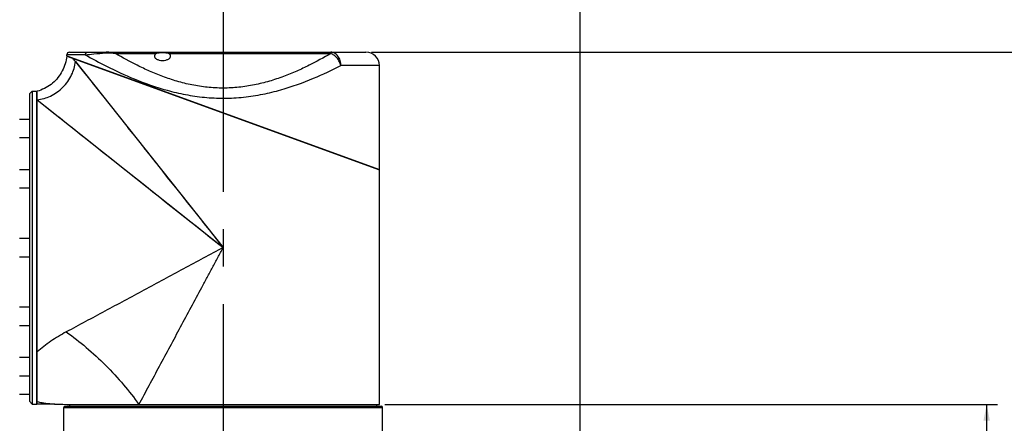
# Model space of a CAD drawing. Header units: millimetres. Extents: x 16 to 3344, y 34 to 2360.
# Tile 12 of 127: x 1064 to 1430, y 581 to 731. Entities that reach past the tile are written whole.
import ezdxf

# ---------------------------------------------------------------- set-up
doc = ezdxf.new("R2010")
doc.units = ezdxf.units.MM
doc.header["$LTSCALE"] = 185.02
doc.linetypes.add('CENTER', pattern=[0.6, 0.375, -0.075, 0.075, -0.075])
doc.layers.get('0').update_dxf_attribs({"linetype": 'CONTINUOUS'})
for name, color, linetype in [('BASE_ASM_PBL3', 7, 'CONTINUOUS'), ('DEFAULT_1', 7, 'CENTER'), ('FRONT_VIEW_VBL2', 7, 'CONTINUOUS'), ('MIDDLE_ASM_PBL4', 7, 'CONTINUOUS'), ('TOP_ASM_PBL10', 7, 'CONTINUOUS')]:
    doc.layers.add(name, color=color, linetype=linetype)
doc.styles.get("Standard").update_dxf_attribs({"font": 'malgun.ttf'})
doc.dimstyles.new('DIMSTYLE_2', dxfattribs={"dimtxt": 16, "dimasz": 6, "dimexe": 1, "dimexo": 0.5, "dimgap": 1, "dimtad": 1, "dimdsep": 46, "dimtxsty": 'Standard', "dimblk": '_FILLED', "dimblk1": '_FILLED', "dimblk2": '_FILLED', "dimcen": 0.09, "dimclrt": 134, "dimazin": 2, "dimtp": 0.5, "dimtm": 0.5, "dimtfac": 1, "dimtofl": 0, "dimtmove": 0, "dimatfit": 3, "dimldrblk": '_FILLED', "dimfxl": 1, "dimtolj": 1, "dimarcsym": 0})
doc.dimstyles.new('DIMSTYLE_9', dxfattribs={"dimtxt": 16, "dimasz": 6, "dimexe": 1, "dimexo": 0.5, "dimgap": 1, "dimtad": 1, "dimdsep": 46, "dimtxsty": 'Standard', "dimblk": '_FILLED', "dimblk1": '_FILLED', "dimblk2": '_FILLED', "dimcen": 0.09, "dimclrt": 134, "dimazin": 2, "dimtp": 0.8, "dimtm": 0.8, "dimtfac": 1, "dimtofl": 0, "dimtmove": 0, "dimatfit": 3, "dimldrblk": '_FILLED', "dimfxl": 1, "dimtolj": 1, "dimarcsym": 0})

# ---------------------------------------------------------------- blocks, each defined once
blk = doc.blocks.new('_FILLED')
at = {"color": 0, "linetype": 'ByBlock'}
blk.add_solid([(0, 0), (-1, 0.2), (-1, -0.2)], dxfattribs=at)
blk = doc.blocks.new('*D17')
at = {"color": 134, "transparency": 16777216}
for p, q in [((1330.41, 556.17), (1557.71, 556.17)), ((1553.71, 556.17), (1553.71, 452.12)), ((1553.71, 348.07), (1553.71, 452.12)), ((1336.41, 348.07), (1557.71, 348.07))]:
    blk.add_line(p, q, dxfattribs=at)
at = {"color": 134, "transparency": 16777216, "xscale": 6, "yscale": 6, "zscale": 6}
for p, rotation in [((1553.71, 556.17), 90), ((1553.71, 348.07), 270)]:
    blk.add_blockref('_FILLED', p, dxfattribs=dict(at, rotation=rotation))
at = {"color": 134, "transparency": 16777216, "insert": (1533.71, 452.12), "char_height": 16, "width": 53.9259, "attachment_point": 2, "rotation": 90, "line_spacing_factor": 0.9}
blk.add_mtext('208.1', dxfattribs=at)
blk = doc.blocks.new('*D18')
at = {"color": 134, "transparency": 16777216}
for p, q in [((1325.41, 686.87), (1597.71, 686.87)), ((1593.71, 686.87), (1593.71, 517.47)), ((1593.71, 348.07), (1593.71, 517.47)), ((1336.41, 348.07), (1597.71, 348.07))]:
    blk.add_line(p, q, dxfattribs=at)
at = {"color": 134, "transparency": 16777216, "xscale": 6, "yscale": 6, "zscale": 6}
for p, rotation in [((1593.71, 686.87), 90), ((1593.71, 348.07), 270)]:
    blk.add_blockref('_FILLED', p, dxfattribs=dict(at, rotation=rotation))
at = {"color": 134, "transparency": 16777216, "insert": (1573.71, 517.47), "char_height": 16, "width": 53.9259, "attachment_point": 2, "rotation": 90, "line_spacing_factor": 0.9}
blk.add_mtext('338.8', dxfattribs=at)
blk = doc.blocks.new('*D28')
at = {"color": 134, "transparency": 16777216}
for p, q in [((814.17, 761.37), (814.17, 1199.87)), ((1402.91, 431.57), (1402.91, 1199.87)), ((814.17, 1195.87), (1108.54, 1195.87)), ((1402.91, 1195.87), (1108.54, 1195.87))]:
    blk.add_line(p, q, dxfattribs=at)
at = {"color": 134, "transparency": 16777216, "xscale": 6, "yscale": 6, "zscale": 6, "rotation": 180}
blk.add_blockref('_FILLED', (814.17, 1195.87), dxfattribs=at)
at = {"color": 134, "transparency": 16777216, "xscale": 6, "yscale": 6, "zscale": 6}
blk.add_blockref('_FILLED', (1402.91, 1195.87), dxfattribs=at)
at = {"color": 134, "transparency": 16777216, "insert": (1108.54, 1215.87), "char_height": 16, "width": 66.1926, "attachment_point": 2, "line_spacing_factor": 0.9}
blk.add_mtext('588.74', dxfattribs=at)
blk = doc.blocks.new('BASE_ASM_PBL3', base_point=(1095.936, 709.968))
at = {"layer": 'BASE_ASM_PBL3', "color": 7}
for p, q in [((1211.806, 555.568), (1329.006, 555.568)), ((1213.406, 556.168), (1213.406, 555.568)), ((1327.406, 555.568), (1327.406, 556.168)), ((1211.306, 555.068), (1329.506, 555.068)), ((1211.306, 538.568), (1211.306, 555.068)), ((1329.506, 538.568), (1329.506, 555.068))]:
    blk.add_line(p, q, dxfattribs=at)
for centre, start, end in [((1211.806, 555.068), 90, 180), ((1329.006, 555.068), 0, 90)]:
    blk.add_arc(centre, 0.5, start, end, dxfattribs=at)
at = {"layer": 'BASE_ASM_PBL3', "color": 134}
dim = blk.add_linear_dim(base=(1553.706, 556.168), p1=(1335.906, 348.068), p2=(1329.906, 556.168), angle=90, dimstyle='DIMSTYLE_2', dxfattribs=at)
dim.commit()
dim.dimension.update_dxf_attribs({"geometry": '*D17', "text_midpoint": (1553.706, 451.959), "dimtype": 160})
blk = doc.blocks.new('MIDDLE_ASM_PBL4', base_point=(1305.056, 517.468))
at = {"layer": 'MIDDLE_ASM_PBL4', "color": 7}
for p, q in [((1212.338, 685.393), (1328.406, 643.168)), ((1219.252, 685.868), (1212.406, 685.868)), ((1212.406, 685.468), (1212.406, 685.868)), ((1212.406, 685.468), (1328.406, 643.368)), ((1213.406, 686.868), (1323.406, 686.868)), ((1214.506, 684.705), (1214.506, 684.604)), ((1215.584, 683.367), (1216.159, 682.645)), ((1215.584, 683.367), (1270.406, 614.368)), ((1230.494, 686.368), (1245.602, 686.368)), ((1250.211, 686.368), (1310.319, 686.368)), ((1310.319, 686.368), (1310.319, 686.868)), ((1328.406, 681.868), (1314.084, 681.868)), ((1328.406, 643.368), (1328.406, 681.868)), ((1198.506, 671.368), (1199.506, 672.368)), ((1199.506, 672.368), (1201.206, 672.368)), ((1199.506, 672.368), (1199.506, 556.368)), ((1201.206, 556.368), (1201.206, 672.368)), ((1201.406, 556.368), (1201.406, 672.368)), ((1221.931, 675.379), (1223.038, 673.986)), ((1223.038, 673.986), (1225.494, 670.896)), ((1198.506, 671.368), (1198.506, 557.368)), ((1201.206, 670.368), (1201.406, 670.368)), ((1201.406, 669.19), (1270.406, 614.368)), ((1204.747, 666.536), (1205.778, 665.717)), ((1205.778, 665.717), (1208.1, 663.872)), ((1194.856, 662.035), (1198.506, 662.035)), ((1209.398, 662.84), (1210.791, 661.733)), ((1234.971, 658.966), (1236.876, 656.57)), ((1198.506, 655.035), (1194.856, 655.035)), ((1194.856, 643.368), (1198.506, 643.368)), ((1326.306, 644.13), (1326.306, 643.932)), ((1328.406, 556.168), (1328.406, 643.168)), ((1198.506, 636.368), (1194.856, 636.368)), ((1194.856, 617.868), (1198.506, 617.868)), ((1198.506, 610.868), (1194.856, 610.868)), ((1194.856, 592.368), (1198.506, 592.368)), ((1198.506, 585.368), (1194.856, 585.368)), ((1194.856, 573.7), (1198.506, 573.7)), ((1198.506, 566.7), (1194.856, 566.7)), ((1198.506, 559.868), (1194.856, 559.868)), ((1198.506, 557.368), (1199.506, 556.368)), ((1199.506, 556.368), (1201.206, 556.368)), ((1201.206, 558.368), (1201.406, 558.368)), ((1207.939, 556.368), (1201.406, 556.368)), ((1212.406, 556.168), (1328.406, 556.168))]:
    blk.add_line(p, q, dxfattribs=at)
for points in [[(1212.338, 685.393), (1212.253, 684.686), (1212.133, 683.973), (1211.978, 683.266), (1211.79, 682.568), (1211.567, 681.878), (1211.312, 681.2), (1211.024, 680.535), (1210.704, 679.884), (1210.352, 679.249), (1209.971, 678.631), (1209.559, 678.032), (1209.12, 677.455), (1208.652, 676.899), (1208.159, 676.366), (1207.64, 675.858), (1207.098, 675.376), (1206.534, 674.921), (1205.948, 674.494), (1205.343, 674.096), (1204.72, 673.728), (1204.08, 673.391), (1203.425, 673.085), (1202.756, 672.811), (1202.076, 672.57), (1201.406, 672.368)], [(1216.159, 682.645), (1219.056, 678.998), (1220.9, 676.676)], [(1212.284, 660.547), (1213.882, 659.278), (1215.587, 657.923), (1217.403, 656.48), (1219.331, 654.948), (1223.534, 651.609)], [(1223.534, 651.609), (1225.813, 649.798), (1228.21, 647.894), (1230.724, 645.896), (1233.355, 643.806), (1236.098, 641.627), (1238.948, 639.362), (1241.911, 637.008), (1244.965, 634.582)], [(1240.963, 651.425), (1243.142, 648.683), (1245.406, 645.833)], [(1247.759, 642.871), (1250.186, 639.817), (1252.632, 636.739)], [(1248.043, 632.136), (1251.042, 629.754), (1253.827, 627.541)], [(1255.014, 633.74), (1257.227, 630.953), (1260.968, 626.246)], [(1253.827, 627.541), (1258.532, 623.802), (1260.46, 622.27), (1263.831, 619.594)], [(1262.5, 624.318), (1263.877, 622.583), (1265.177, 620.946), (1266.473, 619.313), (1267.785, 617.662), (1269.101, 616.007), (1270.406, 614.368)], [(1263.831, 619.594), (1265.463, 618.299), (1267.114, 616.988), (1268.767, 615.673), (1270.406, 614.368)], [(1207.939, 556.368), (1209.441, 556.345), (1210.947, 556.277), (1212.406, 556.168)]]:
    blk.add_lwpolyline(points, dxfattribs=at)
for centre, radius, start, end in [((1213.406, 685.868), 1, 90, 180), ((1188.811, 662.155), 34.158, 38.38944, 41.02802), ((1323.406, 681.868), 5, 0, 90)]:
    blk.add_arc(centre, radius, start, end, dxfattribs=at)
for points, knots in [([(1201.407, 669.19), (1203.107, 669.371), (1205.706, 670.121), (1208.811, 671.948), (1210.996, 673.777), (1212.825, 675.963), (1214.653, 679.068), (1215.403, 681.667), (1215.584, 683.367)], [0, 0, 0, 0, 0.2379832, 0.3674258, 0.4999992, 0.6325728, 0.7620157, 1, 1, 1, 1]), ([(1219.252, 685.868), (1219.252, 685.992), (1219.295, 686.249), (1219.487, 686.587), (1219.786, 686.815), (1220.024, 686.868), (1220.134, 686.868)], [0, 0, 0, 0, 0.2539201, 0.520442, 0.7740495, 1, 1, 1, 1]), ([(1219.252, 685.868), (1220.297, 686.002), (1222.806, 686.273), (1225.32, 686.487), (1226.785, 686.592)], [0, 0, 0, 0, 0.4175137, 1, 1, 1, 1]), ([(1219.252, 685.868), (1221.856, 684.404), (1227.792, 681.224), (1237.821, 676.577), (1247.638, 673.11), (1256.419, 671.036), (1263.487, 670.007), (1270.73, 669.669), (1277.988, 670.073), (1285.042, 671.163), (1293.783, 673.299), (1303.511, 676.794), (1310.77, 680.189), (1314.084, 681.868)], [0, 0, 0, 0, 0.089662, 0.2020775, 0.3315584, 0.4013402, 0.4726512, 0.5456738, 0.618621, 0.6905144, 0.7596351, 0.8884649, 1, 1, 1, 1]), ([(1227.136, 686.868), (1227.103, 686.868), (1227.034, 686.854), (1226.94, 686.797), (1226.854, 686.707), (1226.807, 686.633), (1226.785, 686.592)], [0, 0, 0, 0, 0.2095074, 0.4386913, 0.7005209, 1, 1, 1, 1]), ([(1226.785, 686.592), (1227.398, 686.636), (1228.644, 686.628), (1229.877, 686.475), (1230.494, 686.368)], [0, 0, 0, 0, 0.4953997, 1, 1, 1, 1]), ([(1230.494, 686.368), (1229.937, 686.521), (1228.827, 686.766), (1227.693, 686.868), (1227.136, 686.868)], [0, 0, 0, 0, 0.5091334, 1, 1, 1, 1]), ([(1310.319, 686.368), (1307.687, 684.818), (1303.529, 682.532), (1297.635, 679.752), (1292.731, 677.75), (1287.504, 676.002), (1281.992, 674.628), (1276.25, 673.741), (1270.386, 673.435), (1264.54, 673.744), (1258.815, 674.629), (1253.313, 676.001), (1248.083, 677.749), (1243.172, 679.755), (1237.282, 682.533), (1233.122, 684.82), (1230.494, 686.368)], [0, 0, 0, 0, 0.1079792, 0.1675763, 0.2303451, 0.2951372, 0.3622987, 0.4309285, 0.5002467, 0.5695443, 0.6375351, 0.7047442, 0.769806, 0.8323237, 0.8921762, 1, 1, 1, 1]), ([(1245.602, 686.368), (1245.495, 686.306), (1245.304, 686.174), (1245.077, 685.937), (1244.938, 685.679), (1244.906, 685.495), (1244.906, 685.407)], [0, 0, 0, 0, 0.299265, 0.558252, 0.7867895, 1, 1, 1, 1]), ([(1244.906, 685.407), (1244.906, 685.309), (1244.946, 685.102), (1245.111, 684.81), (1245.375, 684.537), (1245.734, 684.289), (1246.181, 684.077), (1246.904, 683.85), (1247.906, 683.736), (1248.908, 683.85), (1249.632, 684.077), (1250.079, 684.289), (1250.437, 684.537), (1250.701, 684.81), (1250.867, 685.102), (1250.906, 685.309), (1250.906, 685.407)], [0, 0, 0, 0, 0.0398074, 0.083763, 0.1343527, 0.1929231, 0.259873, 0.334674, 0.5000002, 0.6653261, 0.740127, 0.8070769, 0.8656473, 0.916237, 0.9601926, 1, 1, 1, 1]), ([(1245.602, 686.368), (1245.744, 686.451), (1246.08, 686.58), (1246.637, 686.683), (1247.255, 686.735), (1247.906, 686.75), (1248.557, 686.735), (1249.176, 686.683), (1249.733, 686.58), (1250.068, 686.451), (1250.211, 686.368)], [0, 0, 0, 0, 0.105213, 0.2260415, 0.3595998, 0.5, 0.6404002, 0.7739584, 0.8947869, 1, 1, 1, 1]), ([(1250.906, 685.407), (1250.906, 685.495), (1250.875, 685.679), (1250.735, 685.937), (1250.509, 686.174), (1250.318, 686.306), (1250.211, 686.368)], [0, 0, 0, 0, 0.2132105, 0.441748, 0.700735, 1, 1, 1, 1]), ([(1314.084, 681.868), (1314.084, 682.513), (1313.903, 683.77), (1313.221, 685.177), (1312.442, 686.036), (1311.785, 686.508), (1311.069, 686.801), (1310.566, 686.868), (1310.319, 686.868)], [0, 0, 0, 0, 0.2805955, 0.5439516, 0.6663453, 0.782119, 0.8925582, 1, 1, 1, 1]), ([(1314.084, 681.868), (1313.965, 682.365), (1313.691, 683.107), (1313.164, 684.024), (1312.682, 684.679), (1312.135, 685.258), (1311.382, 685.878), (1310.747, 686.221), (1310.319, 686.368)], [0, 0, 0, 0, 0.2517455, 0.3854738, 0.5198587, 0.6513389, 0.7767974, 1, 1, 1, 1]), ([(1270.406, 614.368), (1267.953, 613.043), (1263.043, 610.406), (1255.681, 606.462), (1248.342, 602.514), (1241.022, 598.589), (1233.742, 594.675), (1226.506, 590.792), (1219.334, 586.938), (1214.573, 584.383), (1212.207, 583.112)], [0, 0, 0, 0, 0.1266095, 0.2530861, 0.3792899, 0.5050712, 0.6302569, 0.7546486, 0.8779976, 1, 1, 1, 1]), ([(1239.151, 556.168), (1240.422, 558.534), (1242.977, 563.295), (1246.831, 570.467), (1250.714, 577.703), (1254.627, 584.983), (1258.553, 592.303), (1261.841, 598.415), (1264.471, 603.319), (1266.444, 607.002), (1268.422, 610.686), (1269.745, 613.14), (1270.406, 614.368)], [0, 0, 0, 0, 0.1220017, 0.2453496, 0.3697402, 0.4949255, 0.620707, 0.7469115, 0.8101252, 0.8733892, 0.9366864, 1, 1, 1, 1]), ([(1212.207, 583.112), (1210.234, 582.053), (1207.375, 580.349), (1203.831, 577.795), (1202.187, 576.442), (1201.406, 575.748)], [0, 0, 0, 0, 0.5128505, 0.7606316, 1, 1, 1, 1]), ([(1212.206, 583.112), (1214.74, 581.314), (1219.773, 577.382), (1226.871, 570.832), (1233.421, 563.734), (1237.353, 558.701), (1239.151, 556.167)], [0, 0, 0, 0, 0.2435835, 0.5000006, 0.7564174, 1, 1, 1, 1]), ([(1201.406, 557.265), (1201.703, 557.19), (1202.304, 557.053), (1203.22, 556.878), (1204.152, 556.73), (1204.935, 556.628), (1205.558, 556.558), (1206.017, 556.512), (1206.462, 556.472), (1206.885, 556.437), (1207.266, 556.41), (1207.557, 556.391), (1207.736, 556.379), (1207.852, 556.373), (1207.882, 556.37), (1207.946, 556.368), (1207.939, 556.368)], [0, 0, 0, 0, 0.1387454, 0.2802557, 0.4236803, 0.5675064, 0.6387504, 0.7088102, 0.7769511, 0.8418261, 0.9012399, 0.951553, 0.9715774, 0.9869062, 0.9966494, 1, 1, 1, 1])]:
    blk.add_open_spline(points, degree=3, knots=knots, dxfattribs=at)
at = {"layer": 'MIDDLE_ASM_PBL4', "color": 134}
dim = blk.add_linear_dim(base=(1593.706, 348.068), p1=(1324.906, 686.868), p2=(1335.906, 348.068), angle=270, dimstyle='DIMSTYLE_2', dxfattribs=at)
dim.commit()
dim.dimension.update_dxf_attribs({"geometry": '*D18', "text_midpoint": (1593.706, 517.546), "dimtype": 160})
blk = doc.blocks.new('TOP_ASM_PBL10', base_point=(1038.536, 739.968))
at = {"layer": 'TOP_ASM_PBL10', "color": 134}
dim = blk.add_linear_dim(base=(1402.906, 1195.868), p1=(814.165, 760.868), p2=(1402.906, 431.068), dimstyle='DIMSTYLE_9', dxfattribs=at)
dim.commit()
dim.dimension.update_dxf_attribs({"geometry": '*D28', "text_midpoint": (1108.986, 1195.868), "dimtype": 160})
blk = doc.blocks.new('FRONT_VIEW_VBL2', base_point=(1115.94, 739.97))
at = {"layer": 'BASE_ASM_PBL3'}
blk.add_blockref('BASE_ASM_PBL3', (1095.94, 709.97), dxfattribs=at)
at = {"layer": 'MIDDLE_ASM_PBL4'}
blk.add_blockref('MIDDLE_ASM_PBL4', (1305.06, 517.47), dxfattribs=at)
at = {"layer": 'TOP_ASM_PBL10'}
blk.add_blockref('TOP_ASM_PBL10', (1038.54, 739.97), dxfattribs=at)

msp = doc.modelspace()

# ---------------------------------------------------------------- linework, layer by layer
at = {"layer": 'DEFAULT_1', "color": 1}
msp.add_line((1140, 1624.5), (1140, 370), dxfattribs=at)

# ---------------------------------------------------------------- block references
at = {"layer": 'FRONT_VIEW_VBL2'}
msp.add_blockref('FRONT_VIEW_VBL2', (985.529, 771.9), dxfattribs=at)

doc.saveas('drawing.dxf')
